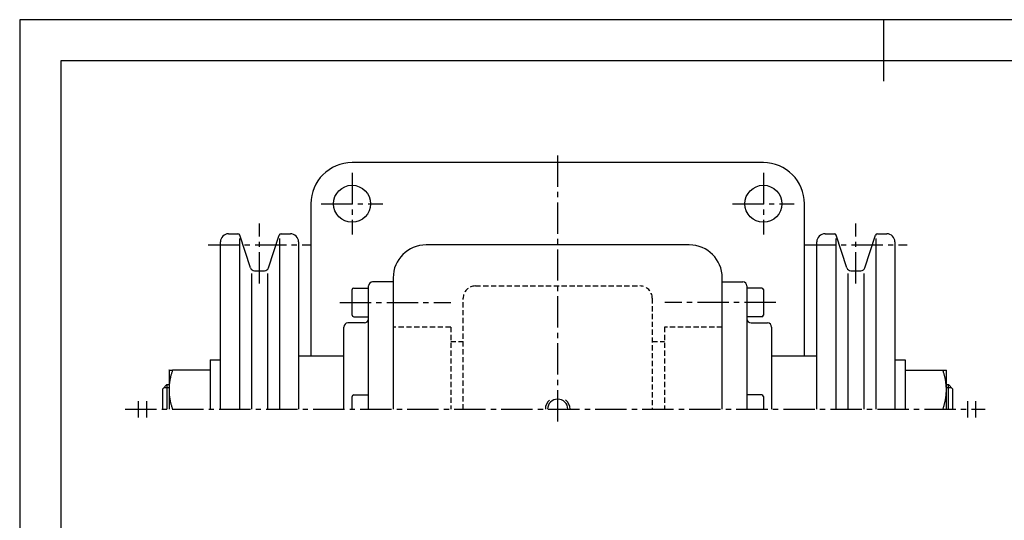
# Model space of a CAD drawing. Header units: millimetres. Extents: x 0 to 420, y 0 to 297.
# Tile 3 of 4: x 0 to 239, y 175 to 297. Entities that reach past the tile are written whole.
import ezdxf

# ---------------------------------------------------------------- set-up
doc = ezdxf.new("R2010")
doc.units = ezdxf.units.MM
doc.header["$LTSCALE"] = 0.4
doc.linetypes.add('CENTER2', pattern=[28.575, 19.05, -3.175, 3.175, -3.175])
doc.linetypes.add('HIDDEN2', pattern=[4.7625, 3.175, -1.5875])
for name, color, linetype in [('가는선', 1, 'Continuous'), ('숨은선', 2, 'HIDDEN2'), ('외형선', 3, 'Continuous'), ('윤곽선', 5, 'Continuous'), ('중심선', 1, 'CENTER2')]:
    doc.layers.add(name, color=color, linetype=linetype)

# ---------------------------------------------------------------- blocks, each defined once
blk = doc.blocks.new('*U2')
at = {"layer": 'Defpoints'}
blk.add_lwpolyline([(0, 0), (420, 0), (420, 297), (0, 297)], close=True, dxfattribs=at)
at = {"layer": '가는선'}
for p, q in [((35.13, 207.54), (36.3, 207.54)), ((225.3, 207.54), (226.48, 207.54)), ((28.81, 204.21), (28.81, 200.21)), ((30.81, 204.21), (30.81, 200.21)), ((230.41, 204.21), (230.41, 200.21)), ((232.41, 204.21), (232.41, 200.21))]:
    blk.add_line(p, q, dxfattribs=at)
for start, end in [(131.4695, 180), (0, 50.2922)]:
    blk.add_arc((130.8, 202.21), 3, start, end, dxfattribs=at)
at = {"layer": '숨은선'}
for p, q in [((110.8, 232.21), (150.8, 232.21)), ((107.8, 202.21), (107.8, 229.21)), ((153.8, 229.21), (153.8, 202.21)), ((104.8, 222.21), (90.8, 222.21)), ((104.8, 222.21), (104.8, 202.21)), ((156.8, 222.21), (156.8, 202.21)), ((170.8, 222.21), (156.8, 222.21)), ((104.8, 218.71), (107.8, 218.71)), ((153.8, 218.71), (156.8, 218.71))]:
    blk.add_line(p, q, dxfattribs=at)
for centre, start, end in [((110.8, 229.21), 90, 180), ((150.8, 229.21), 0, 90)]:
    blk.add_arc(centre, 3, start, end, dxfattribs=at)
at = {"layer": '외형선'}
for p, q in [((210, 297), (210, 282)), ((180.8, 262.21), (80.8, 262.21)), ((70.8, 252.21), (70.8, 215.21)), ((190.8, 215.21), (190.8, 252.21)), ((50.8, 244.91), (53.06, 244.91)), ((56.13, 236.6), (53.54, 244.57)), ((60.48, 236.6), (63.07, 244.57)), ((63.54, 244.91), (65.8, 244.91)), ((195.8, 244.91), (198.06, 244.91)), ((201.13, 236.6), (198.54, 244.57)), ((205.48, 236.6), (208.07, 244.57)), ((208.54, 244.91), (210.8, 244.91)), ((48.8, 202.21), (48.8, 242.91)), ((53.43, 243.76), (53.43, 202.21)), ((63.18, 243.76), (63.18, 202.21)), ((67.8, 242.91), (67.8, 202.21)), ((162.8, 242.21), (98.8, 242.21)), ((193.8, 202.21), (193.8, 242.91)), ((198.43, 243.76), (198.43, 202.21)), ((208.18, 243.76), (208.18, 202.21)), ((212.8, 242.91), (212.8, 202.21)), ((56.35, 235.23), (56.35, 202.21)), ((57.08, 235.91), (59.53, 235.91)), ((60.26, 235.23), (60.26, 202.21)), ((201.35, 235.23), (201.35, 202.21)), ((202.08, 235.91), (204.53, 235.91)), ((205.26, 235.23), (205.26, 202.21)), ((84.8, 202.21), (84.8, 232.21)), ((90.8, 233.21), (85.8, 233.21)), ((90.8, 234.21), (90.8, 202.21)), ((170.8, 202.21), (170.8, 234.21)), ((170.8, 233.21), (175.8, 233.21)), ((176.8, 232.21), (176.8, 202.21)), ((80.8, 225.11), (80.8, 231.31)), ((81.2, 231.71), (84.8, 231.71)), ((180.4, 231.71), (176.8, 231.71)), ((180.8, 231.31), (180.8, 225.11)), ((83.8, 223.21), (79.8, 223.21)), ((81.2, 224.71), (84.8, 224.71)), ((180.4, 224.71), (176.8, 224.71)), ((177.8, 223.21), (181.8, 223.21)), ((78.8, 202.21), (78.8, 222.21)), ((182.8, 222.21), (182.8, 202.21)), ((46.3, 214.21), (46.3, 202.21)), ((46.3, 214.21), (48.8, 214.21)), ((67.8, 215.21), (78.8, 215.21)), ((182.8, 215.21), (193.8, 215.21)), ((212.8, 214.21), (215.3, 214.21)), ((215.3, 214.21), (215.3, 202.21)), ((36.3, 211.71), (36.3, 202.21)), ((46.3, 211.71), (37.15, 211.71)), ((215.3, 211.71), (224.46, 211.71)), ((225.3, 202.21), (225.3, 211.71)), ((34.8, 207.21), (35.8, 208.21)), ((34.8, 202.21), (34.8, 207.21)), ((35.8, 208.21), (35.8, 202.21)), ((35.8, 208.21), (36.3, 208.21)), ((225.3, 208.21), (225.8, 208.21)), ((225.8, 202.21), (225.8, 208.21)), ((226.8, 207.21), (225.8, 208.21)), ((226.8, 207.21), (226.8, 202.21)), ((80.8, 202.21), (80.8, 205.31)), ((81.2, 205.71), (84.8, 205.71)), ((180.4, 205.71), (176.8, 205.71)), ((180.8, 205.31), (180.8, 202.21))]:
    blk.add_line(p, q, dxfattribs=at)
for centre in [(80.8, 252.21), (180.8, 252.21)]:
    blk.add_circle(centre, 4.5, dxfattribs=at)
for centre, radius, start, end in [((80.8, 252.21), 10, 90, 180), ((180.8, 252.21), 10, 0, 90), ((50.8, 242.91), 2, 90, 180), ((53.06, 244.41), 0.5, 18, 90), ((63.54, 244.41), 0.5, 90, 162), ((65.8, 242.91), 2, 0, 90), ((195.8, 242.91), 2, 90, 180), ((198.06, 244.41), 0.5, 18, 90), ((208.54, 244.41), 0.5, 90, 162), ((210.8, 242.91), 2, 0, 90), ((98.8, 234.21), 8, 90, 180), ((162.8, 234.21), 8, 0, 90), ((57.08, 236.91), 1, 198, 270), ((59.53, 236.91), 1, 270, 342), ((202.08, 236.91), 1, 198, 270), ((204.53, 236.91), 1, 270, 342), ((85.8, 232.21), 1, 90, 180), ((175.8, 232.21), 1, 0, 90), ((81.2, 231.31), 0.4, 90, 180), ((180.4, 231.31), 0.4, 0, 90), ((81.2, 225.11), 0.4, 180, 270), ((180.4, 225.11), 0.4, 270, 0), ((79.8, 222.21), 1, 90, 180), ((83.8, 224.21), 1, 270, 0), ((177.8, 224.21), 1, 180, 270), ((181.8, 222.21), 1, 0, 90), ((81.2, 205.31), 0.4, 90, 180), ((130.8, 202.21), 2.46, 0, 180), ((180.4, 205.31), 0.4, 0, 90)]:
    blk.add_arc(centre, radius, start, end, dxfattribs=at)
for points in [[(37.15, 211.71), (36.3, 209.17), (36.3, 206.96)], [(36.3, 211.71), (36.3, 211.71), (37.15, 211.71)], [(225.3, 206.96), (225.3, 209.17), (224.46, 211.71)], [(224.46, 211.71), (225.3, 211.71), (225.3, 211.71)], [(36.3, 206.96), (36.3, 204.76), (37.15, 202.21)], [(224.46, 202.21), (225.3, 204.76), (225.3, 206.96)]]:
    blk.add_rational_spline(points, [1, 1.0379548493, 1], degree=2, dxfattribs=at)
at = {"layer": '윤곽선'}
blk.add_lwpolyline([(10, 10), (410, 10), (410, 287), (10, 287)], close=True, dxfattribs=at)
at = {"layer": '중심선'}
for p, q in [((130.8, 199.21), (130.8, 265.21)), ((80.8, 259.71), (80.8, 244.71)), ((180.8, 259.71), (180.8, 244.71)), ((73.3, 252.21), (88.3, 252.21)), ((173.3, 252.21), (188.3, 252.21)), ((58.3, 232.81), (58.3, 247.39)), ((203.3, 232.81), (203.3, 247.39)), ((45.8, 242.21), (70.8, 242.21)), ((190.8, 242.21), (215.8, 242.21)), ((77.8, 228.21), (104.78, 228.21)), ((183.8, 228.21), (156.83, 228.21)), ((25.64, 202.21), (234.73, 202.21))]:
    blk.add_line(p, q, dxfattribs=at)

msp = doc.modelspace()

# ---------------------------------------------------------------- block references
msp.add_blockref('*U2', (0, 0))

doc.saveas('drawing.dxf')
